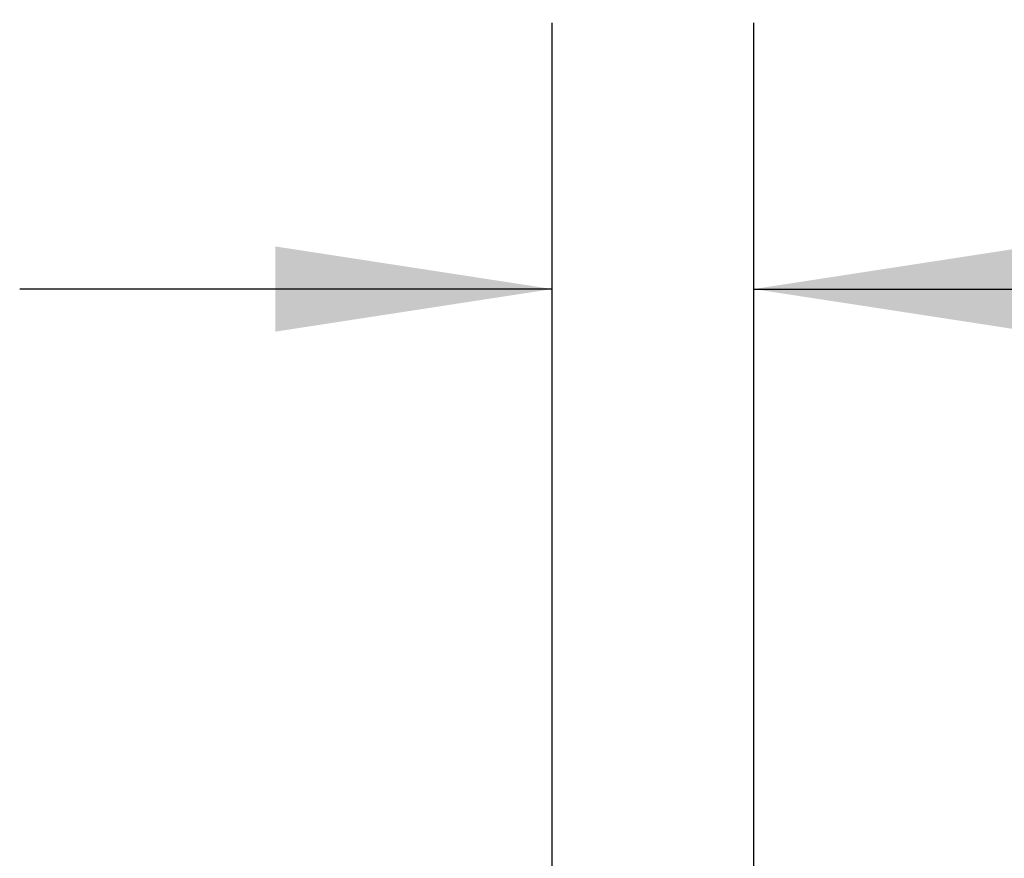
# Model space of a CAD drawing. Header units: inches. Extents: x 0.2 to 10.7, y 0.2 to 8.1.
# Tile 8 of 20: x 7.273 to 7.735, y 4.726 to 5.12. Entities that reach past the tile are written whole.
import ezdxf

# ---------------------------------------------------------------- set-up
doc = ezdxf.new("R2010")
doc.units = ezdxf.units.IN
doc.header["$MEASUREMENT"] = 0
doc.layers.add('DIMENSIONS', color=140, linetype='Continuous', lineweight=25)
doc.styles.add('SLDTEXTSTYLE0', font='TXT', dxfattribs={"width": 0.7})
doc.dimstyles.new('SLDDIMSTYLE0', dxfattribs={"dimtxt": 0.084961, "dimasz": 0.13, "dimexe": 0, "dimexo": 0.0625, "dimgap": 0.02124, "dimtad": 0, "dimtih": 1, "dimtoh": 1, "dimlfac": 12, "dimrnd": 1e-09, "dimzin": 12, "dimdsep": 46, "dimtxsty": 'SLDTEXTSTYLE0', "dimsah": 1, "dimcen": 0.09, "dimadec": 0, "dimazin": 3, "dimtfac": 1, "dimtmove": 0, "dimatfit": 0, "dimfxl": 0, "dimfrac": 2, "dimtolj": 1, "dimtzin": 12, "dimarcsym": 0})

# ---------------------------------------------------------------- blocks, each defined once
blk = doc.blocks.new('_D')
at = {"layer": 'DIMENSIONS'}
for p, q in [((7.52277, 4.26188), (7.52277, 5.11818)), ((7.61736, 4.02215), (7.61736, 5.11818)), ((7.52277, 4.99318), (7.27277, 4.99318)), ((7.61736, 4.99318), (7.84345, 4.99318)), ((7.95858, 4.99318), (7.93005, 4.99318)), ((7.93005, 4.99318), (7.93005, 4.85815)), ((8.21105, 4.99318), (8.23958, 4.99318)), ((8.23958, 4.99318), (8.23958, 4.85815)), ((7.93005, 4.85815), (7.95858, 4.85815)), ((8.23958, 4.85815), (8.21105, 4.85815))]:
    blk.add_line(p, q, dxfattribs=at)
for points in [[(7.52277, 4.99318), (7.39277, 5.01318), (7.39277, 4.97318)], [(7.61736, 4.99318), (7.74736, 4.97318), (7.74736, 5.01318)]]:
    blk.add_solid(points, dxfattribs=at)
at = {"layer": 'DIMENSIONS', "char_height": 0.083333, "attachment_point": 1, "style": 'SLDTEXTSTYLE0'}
for s, insert in [('1.14', (7.95858, 5.11963)), ('28.8', (7.95858, 4.96558))]:
    blk.add_mtext(s, dxfattribs=dict(at, insert=insert))

msp = doc.modelspace()

# ---------------------------------------------------------------- dimensions: what is measured, and where the dimension line sits
at = {"layer": 'DIMENSIONS'}
dim = msp.add_linear_dim(base=(7.617357, 4.993184), p1=(7.522774, 4.21188), p2=(7.617357, 3.972148), angle=0, dimstyle='SLDDIMSTYLE0', dxfattribs=at)
dim.commit()
dim.dimension.update_dxf_attribs({"geometry": '_D', "text_midpoint": (8.084814, 4.993184), "dimtype": 160})

doc.saveas('drawing.dxf')
